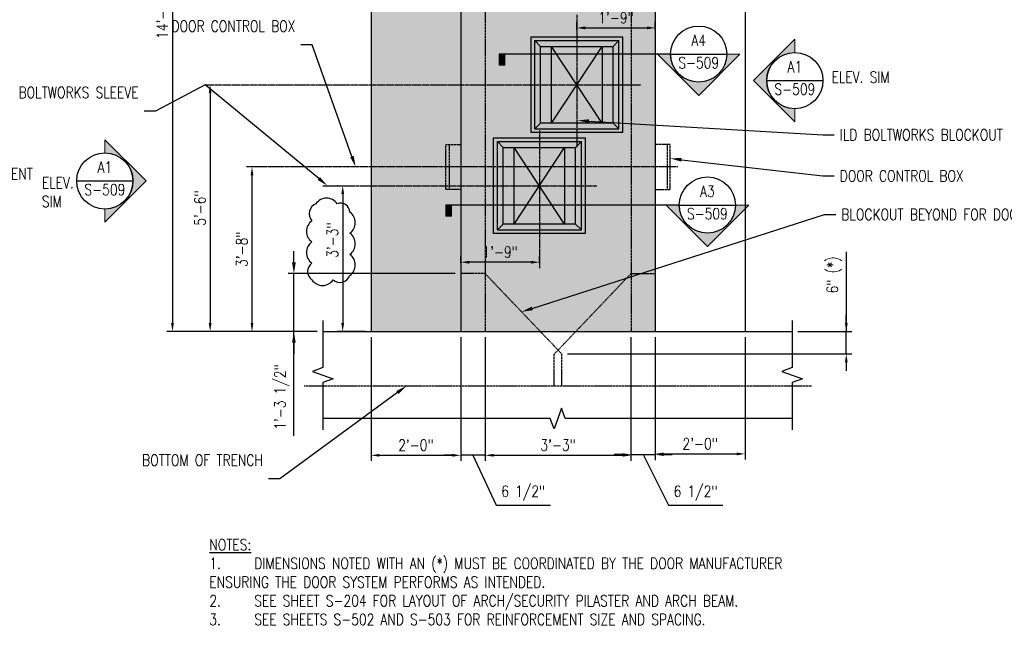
# Model space of a CAD drawing. Header units: inches. Extents: x -313 to 2687, y -193 to 798.
# Tile 26 of 28: x 1551 to 1814, y 233 to 395. Entities that reach past the tile are written whole.
import ezdxf
from ezdxf import colors
from ezdxf.entities.mleader import LeaderData, LeaderLine
from ezdxf.enums import TextEntityAlignment as Align
from ezdxf.math import Vec2, Vec3

# ---------------------------------------------------------------- set-up
doc = ezdxf.new("R2010")
doc.units = ezdxf.units.IN
doc.header["$LTSCALE"] = 0.5
doc.header["$MEASUREMENT"] = 0
doc.linetypes.add('CENTER2', pattern=[1.125, 0.75, -0.125, 0.125, -0.125])
doc.linetypes.add('HIDDEN2', pattern=[0.1875, 0.125, -0.0625])
doc.layers.get('DEFPOINTS').update_dxf_attribs({"color": 140})
for name, color, linetype in [('2024 10 07', 11, 'Continuous'), ('G-ANNO-SYMB', 2, 'Continuous'), ('S-ANNO-DIMS', 1, 'Continuous'), ('S-ANNO-NOTE', 190, 'Continuous'), ('S-ANNO-TEXT', 2, 'Continuous'), ('S-DETL-CNTR', 1, 'CENTER2'), ('S-DETL-HIDD', 1, 'HIDDEN2'), ('S-DETL-LW00', 8, 'Continuous'), ('S-DETL-LW10', 1, 'Continuous'), ('S-DETL-LW18-020%', 77, 'Continuous'), ('S-DETL-LW18-040%', 197, 'Continuous'), ('S-DETL-MEDM', 3, 'Continuous')]:
    doc.layers.add(name, color=color, linetype=linetype)
doc.styles.add('Annotative', font='romans.shx', dxfattribs={"width": 0.8, "height": 0.125})
doc.styles.add('RomanS', font='romans.shx', dxfattribs={"width": 0.8, "height": 0.09375})
doc.dimstyles.new('Annotative', dxfattribs={"dimtxt": 0.125, "dimasz": 0.09375, "dimexe": 0.0625, "dimexo": 0.0625, "dimgap": 0.039062, "dimtad": 1, "dimdec": 4, "dimzin": 3, "dimdsep": 46, "dimlunit": 4, "dimtxsty": 'Annotative', "dimcen": 0.09, "dimclrd": 1, "dimclre": 1, "dimclrt": 2, "dimadec": 0, "dimazin": 0, "dimtfac": 1, "dimtdec": 4, "dimtmove": 1, "dimatfit": 0, "dimfxl": 1, "dimfrac": 2, "dimtolj": 1, "dimtzin": 0, "dimlwd": 25, "dimlwe": 25, "dimarcsym": 0})

# ---------------------------------------------------------------- blocks, each defined once
blk = doc.blocks.new('*D49')
at = {"layer": 'DEFPOINTS', "color": 0, "transparency": 16777216}
for p in [(1624.08, 327.31), (1668.71, 327.31), (1631.83, 311.81)]:
    blk.add_point(p, dxfattribs=at)
at = {"layer": 'S-ANNO-DIMS', "color": 1, "lineweight": 25, "transparency": 16777216}
for p, q in [((1624.08, 330.31), (1624.08, 333.31)), ((1667.21, 327.31), (1622.58, 327.31)), ((1624.08, 311.81), (1624.08, 327.31)), ((1624.08, 311.81), (1624.08, 327.31)), ((1630.33, 311.81), (1622.58, 311.81)), ((1624.08, 283.95), (1624.08, 311.81)), ((1624.08, 308.81), (1624.08, 305.81))]:
    blk.add_line(p, q, dxfattribs=at)
at = {"layer": 'S-ANNO-DIMS', "color": 1, "transparency": 16777216}
for points in [[(1623.58, 330.31), (1624.58, 330.31), (1624.08, 327.31)], [(1623.58, 308.81), (1624.58, 308.81), (1624.08, 311.81)]]:
    blk.add_solid(points, dxfattribs=at)
at = {"layer": 'S-ANNO-DIMS', "color": 2, "transparency": 16777216, "insert": (1620.86, 294.31), "char_height": 3, "attachment_point": 5, "rotation": 90, "style": 'Annotative'}
blk.add_mtext('\\A1;1\'-3 1/2"', dxfattribs=at)
blk = doc.blocks.new('*D42')
at = {"layer": 'DEFPOINTS', "color": 0, "transparency": 16777216}
for p in [(1644.71, 311.81), (1668.71, 311.81), (1668.71, 278.72)]:
    blk.add_point(p, dxfattribs=at)
at = {"layer": 'S-ANNO-DIMS', "color": 1, "lineweight": 25, "transparency": 16777216}
for p, q in [((1644.71, 310.31), (1644.71, 277.22)), ((1668.71, 310.31), (1668.71, 277.22)), ((1646.96, 278.72), (1666.46, 278.72))]:
    blk.add_line(p, q, dxfattribs=at)
at = {"layer": 'S-ANNO-DIMS', "color": 1, "transparency": 16777216}
for points in [[(1646.96, 279.1), (1646.96, 278.35), (1644.71, 278.72)], [(1666.46, 279.1), (1666.46, 278.35), (1668.71, 278.72)]]:
    blk.add_solid(points, dxfattribs=at)
at = {"layer": 'S-ANNO-DIMS', "color": 2, "transparency": 16777216, "insert": (1656.71, 281.45), "char_height": 3, "attachment_point": 5, "style": 'Annotative'}
blk.add_mtext('\\A1;2\'-0"', dxfattribs=at)
blk = doc.blocks.new('*D43')
at = {"layer": 'DEFPOINTS', "color": 0, "transparency": 16777216}
for p in [(1668.71, 311.81), (1675.21, 311.81), (1668.71, 278.72)]:
    blk.add_point(p, dxfattribs=at)
at = {"layer": 'S-ANNO-DIMS', "color": 1, "lineweight": 25, "transparency": 16777216}
for p, q in [((1668.71, 310.31), (1668.71, 277.22)), ((1675.21, 310.31), (1675.21, 277.22)), ((1666.46, 278.72), (1664.21, 278.72)), ((1675.21, 278.72), (1668.71, 278.72)), ((1675.21, 278.72), (1668.71, 278.72)), ((1671.96, 278.72), (1678.12, 265.37)), ((1677.46, 278.72), (1679.71, 278.72)), ((1678.12, 265.37), (1692.68, 265.37))]:
    blk.add_line(p, q, dxfattribs=at)
at = {"layer": 'S-ANNO-DIMS', "color": 1, "transparency": 16777216}
for points in [[(1666.46, 279.1), (1666.46, 278.35), (1668.71, 278.72)], [(1677.46, 279.1), (1677.46, 278.35), (1675.21, 278.72)]]:
    blk.add_solid(points, dxfattribs=at)
at = {"layer": 'S-ANNO-DIMS', "color": 2, "transparency": 16777216, "insert": (1685.4, 268.6), "char_height": 3, "attachment_point": 5, "style": 'Annotative'}
blk.add_mtext('\\A1;6 1/2"', dxfattribs=at)
blk = doc.blocks.new('*D44')
at = {"layer": 'DEFPOINTS', "color": 0, "transparency": 16777216}
for p in [(1714.21, 311.81), (1720.71, 311.81), (1720.71, 278.91)]:
    blk.add_point(p, dxfattribs=at)
at = {"layer": 'S-ANNO-DIMS', "color": 1, "lineweight": 25, "transparency": 16777216}
for p, q in [((1714.21, 310.31), (1714.21, 277.41)), ((1720.71, 310.31), (1720.71, 277.41)), ((1711.96, 278.91), (1709.71, 278.91)), ((1714.21, 278.91), (1720.71, 278.91)), ((1714.21, 278.91), (1720.71, 278.91)), ((1717.46, 278.91), (1724.21, 265.37)), ((1722.96, 278.91), (1725.21, 278.91)), ((1724.21, 265.37), (1738.77, 265.37))]:
    blk.add_line(p, q, dxfattribs=at)
at = {"layer": 'S-ANNO-DIMS', "color": 1, "transparency": 16777216}
for points in [[(1711.96, 279.29), (1711.96, 278.54), (1714.21, 278.91)], [(1722.96, 279.29), (1722.96, 278.54), (1720.71, 278.91)]]:
    blk.add_solid(points, dxfattribs=at)
at = {"layer": 'S-ANNO-DIMS', "color": 2, "transparency": 16777216, "insert": (1731.49, 268.6), "char_height": 3, "attachment_point": 5, "style": 'Annotative'}
blk.add_mtext('\\A1;6 1/2"', dxfattribs=at)
blk = doc.blocks.new('*D45')
at = {"layer": 'DEFPOINTS', "color": 0, "transparency": 16777216}
for p in [(1612.88, 355.81), (1612.88, 311.81), (1616.6, 311.81)]:
    blk.add_point(p, dxfattribs=at)
at = {"layer": 'S-ANNO-DIMS', "color": 1, "lineweight": 25, "transparency": 16777216}
for p, q in [((1612.88, 353.56), (1612.88, 314.06)), ((1615.1, 311.81), (1611.38, 311.81))]:
    blk.add_line(p, q, dxfattribs=at)
at = {"layer": 'S-ANNO-DIMS', "color": 1, "transparency": 16777216}
for points in [[(1612.51, 353.56), (1613.26, 353.56), (1612.88, 355.81)], [(1612.51, 314.06), (1613.26, 314.06), (1612.88, 311.81)]]:
    blk.add_solid(points, dxfattribs=at)
at = {"layer": 'S-ANNO-DIMS', "color": 2, "transparency": 16777216, "insert": (1610.16, 333.81), "char_height": 3, "attachment_point": 5, "rotation": 90, "style": 'Annotative'}
blk.add_mtext('\\A1;3\'-8"', dxfattribs=at)
blk = doc.blocks.new('*D46')
at = {"layer": 'DEFPOINTS', "color": 0, "transparency": 16777216}
for p in [(1757.33, 311.81), (1771.77, 311.81), (1695.71, 305.81)]:
    blk.add_point(p, dxfattribs=at)
at = {"layer": 'S-ANNO-DIMS', "color": 1, "lineweight": 25, "transparency": 16777216}
for p, q in [((1771.77, 333.09), (1771.77, 311.81)), ((1771.77, 314.06), (1771.77, 316.31)), ((1758.83, 311.81), (1773.27, 311.81)), ((1771.77, 305.81), (1771.77, 311.81)), ((1771.77, 305.81), (1771.77, 311.81)), ((1697.21, 305.81), (1773.27, 305.81)), ((1771.77, 303.56), (1771.77, 301.31))]:
    blk.add_line(p, q, dxfattribs=at)
at = {"layer": 'S-ANNO-DIMS', "color": 1, "transparency": 16777216}
for points in [[(1771.4, 314.06), (1772.15, 314.06), (1771.77, 311.81)], [(1771.4, 303.56), (1772.15, 303.56), (1771.77, 305.81)]]:
    blk.add_solid(points, dxfattribs=at)
at = {"layer": 'S-ANNO-DIMS', "color": 2, "transparency": 16777216, "insert": (1768.55, 326.95), "char_height": 3, "attachment_point": 5, "rotation": 90, "style": 'Annotative'}
blk.add_mtext('\\A1;6" (*)', dxfattribs=at)
blk = doc.blocks.new('*D48')
at = {"layer": 'DEFPOINTS', "color": 0, "transparency": 16777216}
for p in [(1626.71, 479.81), (1591.62, 311.81), (1626.83, 311.81)]:
    blk.add_point(p, dxfattribs=at)
at = {"layer": 'S-ANNO-DIMS', "color": 1, "lineweight": 25, "transparency": 16777216}
for p, q in [((1625.21, 479.81), (1590.12, 479.81)), ((1591.62, 477.56), (1591.62, 314.06)), ((1625.33, 311.81), (1590.12, 311.81))]:
    blk.add_line(p, q, dxfattribs=at)
at = {"layer": 'S-ANNO-DIMS', "color": 1, "transparency": 16777216}
for points in [[(1591.24, 477.56), (1591.99, 477.56), (1591.62, 479.81)], [(1591.24, 314.06), (1591.99, 314.06), (1591.62, 311.81)]]:
    blk.add_solid(points, dxfattribs=at)
at = {"layer": 'S-ANNO-DIMS', "color": 2, "transparency": 16777216, "insert": (1588.9, 395.81), "char_height": 3, "attachment_point": 5, "rotation": 90, "style": 'Annotative'}
blk.add_mtext('\\A1;14\'-0"', dxfattribs=at)
blk = doc.blocks.new('ELEVARROW')
at = {"lineweight": 9}
h = blk.add_hatch(color=256, dxfattribs=at)
edge = h.paths.add_edge_path(flags=0)
edge.add_line((0.46, 0), (0.312, 0))
edge.add_arc((0, 0), 0.312, 360, 540)
edge.add_line((-0.313, 0), (-0.46, 0))
edge.add_line((-0.46, 0), (0, 0.46))
edge.add_line((0, 0.46), (0.46, 0))
at = {"lineweight": 13}
blk.add_lwpolyline([(-0.46, 0), (-0.312, 0, -1), (0.312, 0), (0.46, 0), (0, 0.46)], format="xyb", close=True, dxfattribs=at)
blk = doc.blocks.new('ELEVID')
blk.add_line((-0.312, 0), (0.312, 0))
blk.add_circle((0, 0), 0.313)
at = {"style": 'RomanS', "width": 0.8}
for tag, p in [('DET_NO', (0, 0.091)), ('REFSHT', (0, -0.096))]:
    blk.add_attdef(tag, text='', height=0.125, dxfattribs=at).set_placement(p, align=Align.MIDDLE_CENTER)
blk = doc.blocks.new('*D51')
at = {"layer": 'DEFPOINTS', "color": 0, "transparency": 16777216}
for p in [(1720.71, 311.81), (1744.71, 311.81), (1744.71, 279.1)]:
    blk.add_point(p, dxfattribs=at)
at = {"layer": 'S-ANNO-DIMS', "color": 1, "lineweight": 25, "transparency": 16777216}
for p, q in [((1720.71, 310.31), (1720.71, 277.6)), ((1744.71, 310.31), (1744.71, 277.6)), ((1722.96, 279.1), (1742.46, 279.1))]:
    blk.add_line(p, q, dxfattribs=at)
at = {"layer": 'S-ANNO-DIMS', "color": 1, "transparency": 16777216}
for points in [[(1722.96, 279.47), (1722.96, 278.72), (1720.71, 279.1)], [(1742.46, 279.47), (1742.46, 278.72), (1744.71, 279.1)]]:
    blk.add_solid(points, dxfattribs=at)
at = {"layer": 'S-ANNO-DIMS', "color": 2, "transparency": 16777216, "insert": (1732.71, 281.82), "char_height": 3, "attachment_point": 5, "style": 'Annotative'}
blk.add_mtext('\\A1;2\'-0"', dxfattribs=at)
blk = doc.blocks.new('*D72')
at = {"layer": 'DEFPOINTS', "color": 0, "transparency": 16777216}
for p in [(1675.21, 311.81), (1714.21, 311.81), (1714.21, 278.72)]:
    blk.add_point(p, dxfattribs=at)
at = {"layer": 'S-ANNO-DIMS', "color": 1, "lineweight": 25, "transparency": 16777216}
for p, q in [((1675.21, 310.31), (1675.21, 277.22)), ((1714.21, 310.31), (1714.21, 277.22)), ((1677.46, 278.72), (1711.96, 278.72))]:
    blk.add_line(p, q, dxfattribs=at)
at = {"layer": 'S-ANNO-DIMS', "color": 1, "transparency": 16777216}
for points in [[(1677.46, 279.1), (1677.46, 278.35), (1675.21, 278.72)], [(1711.96, 279.1), (1711.96, 278.35), (1714.21, 278.72)]]:
    blk.add_solid(points, dxfattribs=at)
at = {"layer": 'S-ANNO-DIMS', "color": 2, "transparency": 16777216, "insert": (1694.71, 281.45), "char_height": 3, "attachment_point": 5, "style": 'Annotative'}
blk.add_mtext('\\A1;3\'-3"', dxfattribs=at)
blk = doc.blocks.new('*D76')
at = {"layer": 'DEFPOINTS', "color": 0, "transparency": 16777216}
for p in [(1637.3, 350.81), (1637.13, 311.81), (1644.71, 311.81)]:
    blk.add_point(p, dxfattribs=at)
at = {"layer": 'S-ANNO-DIMS', "color": 1, "lineweight": 25, "transparency": 16777216}
for p, q in [((1635.8, 350.81), (1635.63, 350.81)), ((1637.13, 348.56), (1637.13, 314.06)), ((1643.21, 311.81), (1635.63, 311.81))]:
    blk.add_line(p, q, dxfattribs=at)
at = {"layer": 'S-ANNO-DIMS', "color": 1, "transparency": 16777216}
for points in [[(1636.76, 348.56), (1637.51, 348.56), (1637.13, 350.81)], [(1636.76, 314.06), (1637.51, 314.06), (1637.13, 311.81)]]:
    blk.add_solid(points, dxfattribs=at)
at = {"layer": 'S-ANNO-DIMS', "color": 2, "transparency": 16777216, "insert": (1634.41, 336.26), "char_height": 3, "attachment_point": 5, "rotation": 90, "style": 'Annotative', "bg_fill": 3, "box_fill_scale": 1.25, "bg_fill_color": 256, "bg_fill_true_color": 13158600, "bg_fill_transparency": 0}
blk.add_mtext('\\A1;3\'-3"', dxfattribs=at)
blk = doc.blocks.new('*D77')
at = {"layer": 'DEFPOINTS', "color": 0, "transparency": 16777216}
for p in [(1601.69, 377.81), (1601.69, 311.81), (1605.4, 311.81)]:
    blk.add_point(p, dxfattribs=at)
at = {"layer": 'S-ANNO-DIMS', "color": 1, "lineweight": 25, "transparency": 16777216}
for p, q in [((1601.69, 375.56), (1601.69, 314.06)), ((1603.9, 311.81), (1600.19, 311.81))]:
    blk.add_line(p, q, dxfattribs=at)
at = {"layer": 'S-ANNO-DIMS', "color": 1, "transparency": 16777216}
for points in [[(1601.31, 375.56), (1602.06, 375.56), (1601.69, 377.81)], [(1601.31, 314.06), (1602.06, 314.06), (1601.69, 311.81)]]:
    blk.add_solid(points, dxfattribs=at)
at = {"layer": 'S-ANNO-DIMS', "color": 2, "transparency": 16777216, "insert": (1598.97, 344.81), "char_height": 3, "attachment_point": 5, "rotation": 90, "style": 'Annotative'}
blk.add_mtext('\\A1;5\'-6"', dxfattribs=at)
blk = doc.blocks.new('A$C0e5025b2')
at = {"layer": 'S-DETL-LW00'}
for p, q in [((-11.79, 11.23), (11.79, 11.23)), ((-11.79, 11.23), (-11.79, -11.23)), ((-10.25, 9.69), (-11.79, 11.23)), ((11.79, 11.23), (10.25, 9.69)), ((11.79, 11.23), (11.79, -11.23)), ((-10.25, 9.69), (10.25, 9.69)), ((-10.25, -9.69), (-10.25, 9.69)), ((10.25, 9.69), (10.25, -9.69)), ((-10.25, -9.69), (-11.79, -11.23)), ((-10.25, -9.69), (10.25, -9.69)), ((10.25, -9.69), (11.79, -11.23)), ((-11.79, -11.23), (11.79, -11.23))]:
    blk.add_line(p, q, dxfattribs=at)
blk.add_lwpolyline([(-10.25, 6.75), (10.25, 6.75), (10.25, -6.75), (-10.25, -6.75)], close=True, dxfattribs=at)
at = {"layer": 'S-DETL-LW10'}
for p, q in [((-10.25, 6.75), (10.25, -6.75)), ((-10.25, -6.75), (10.25, 6.75))]:
    blk.add_line(p, q, dxfattribs=at)
blk.add_lwpolyline([(12.79, 12.23), (12.79, -12.23), (-12.79, -12.23), (-12.79, 12.23)], close=True, dxfattribs=at)
blk = doc.blocks.new('*D127')
at = {"layer": 'DEFPOINTS', "color": 0, "transparency": 16777216}
for p in [(1668.71, 330.35), (1668.71, 328.67), (1689.71, 328.67)]:
    blk.add_point(p, dxfattribs=at)
at = {"layer": 'S-ANNO-DIMS', "color": 1, "lineweight": 25, "transparency": 16777216}
for p, q in [((1668.71, 330.17), (1668.71, 331.85)), ((1689.71, 330.17), (1689.71, 331.85)), ((1687.46, 330.35), (1670.96, 330.35))]:
    blk.add_line(p, q, dxfattribs=at)
at = {"layer": 'S-ANNO-DIMS', "color": 1, "transparency": 16777216}
for points in [[(1670.96, 330.72), (1670.96, 329.97), (1668.71, 330.35)], [(1687.46, 330.72), (1687.46, 329.97), (1689.71, 330.35)]]:
    blk.add_solid(points, dxfattribs=at)
at = {"layer": 'S-ANNO-DIMS', "color": 2, "transparency": 16777216, "insert": (1679.21, 333.07), "char_height": 3, "attachment_point": 5, "style": 'Annotative'}
blk.add_mtext('\\A1;1\'-9"', dxfattribs=at)
blk = doc.blocks.new('*D128')
at = {"layer": 'DEFPOINTS', "color": 0, "transparency": 16777216}
for p in [(1720.71, 393), (1699.71, 391.09), (1720.71, 391.09)]:
    blk.add_point(p, dxfattribs=at)
at = {"layer": 'S-ANNO-DIMS', "color": 1, "lineweight": 25, "transparency": 16777216}
for p, q in [((1699.71, 392.59), (1699.71, 394.5)), ((1701.96, 393), (1718.46, 393)), ((1720.71, 392.59), (1720.71, 394.5))]:
    blk.add_line(p, q, dxfattribs=at)
at = {"layer": 'S-ANNO-DIMS', "color": 1, "transparency": 16777216}
for points in [[(1701.96, 393.37), (1701.96, 392.62), (1699.71, 393)], [(1718.46, 393.37), (1718.46, 392.62), (1720.71, 393)]]:
    blk.add_solid(points, dxfattribs=at)
at = {"layer": 'S-ANNO-DIMS', "color": 2, "transparency": 16777216, "insert": (1710.21, 395.72), "char_height": 3, "attachment_point": 5, "style": 'Annotative'}
blk.add_mtext('\\A1;1\'-9"', dxfattribs=at)
blk = doc.blocks.new('Sectrinew')
at = {"lineweight": 9}
blk.add_hatch(color=256, dxfattribs=at).paths.add_polyline_path([(0, 0.125), (0, 0), (-0.0625, 0), (-0.0625, 0.125)], flags=0)
for p, q in [((0, 0.125), (-0.0625, 0.125)), ((-0.0625, 0.125), (-0.0625, 0)), ((0, 0), (0, 0.125)), ((-0.0625, 0), (0, 0))]:
    blk.add_line(p, q, dxfattribs=at)
blk = doc.blocks.new('A$Cd614cb4f')
at = {"layer": 'G-ANNO-SYMB'}
blk.add_line((-7.5, 0), (-53.33, 0), dxfattribs=at)
ref = blk.add_blockref('ELEVID', (0, 0), dxfattribs=dict(at, xscale=24, yscale=24, zscale=24))
ref.add_attrib('DET_NO', 'A4', dxfattribs={"layer": '0', "color": 1, "height": 3, "style": 'Annotative', "width": 0.800781}).set_placement((0, 2.19), align=Align.CENTER)
ref.add_attrib('REFSHT', 'S-509', dxfattribs={"layer": '0', "color": 1, "height": 3, "style": 'Annotative', "width": 0.800781}).set_placement((0, -2.31), align=Align.MIDDLE)
at = {"layer": 'G-ANNO-SYMB', "xscale": 24, "yscale": 24, "zscale": 0.75, "rotation": 180}
for name, p in [('ELEVARROW', (0, 0)), ('Sectrinew', (-53.33, 0))]:
    blk.add_blockref(name, p, dxfattribs=at)
blk = doc.blocks.new('A$Cd163c53e')
at = {"layer": 'G-ANNO-SYMB'}
blk.add_line((-7.5, 0), (-69.9, 0), dxfattribs=at)
ref = blk.add_blockref('ELEVID', (0, 0), dxfattribs=dict(at, xscale=24, yscale=24, zscale=24))
ref.add_attrib('DET_NO', 'A3', dxfattribs={"layer": '0', "color": 1, "height": 3, "style": 'Annotative', "width": 0.800781}).set_placement((0, 2.19), align=Align.CENTER)
ref.add_attrib('REFSHT', 'S-509', dxfattribs={"layer": '0', "color": 1, "height": 3, "style": 'Annotative', "width": 0.800781}).set_placement((0, -2.31), align=Align.MIDDLE)
at = {"layer": 'G-ANNO-SYMB', "xscale": 24, "yscale": 24, "zscale": 0.75, "rotation": 180}
for name, p in [('ELEVARROW', (0, 0)), ('Sectrinew', (-69.9, 0))]:
    blk.add_blockref(name, p, dxfattribs=at)

msp = doc.modelspace()

# ---------------------------------------------------------------- hatches: boundary and pattern name
at = {"layer": 'S-DETL-LW18-020%', "transparency": 33554623}
h = msp.add_hatch(color=256, dxfattribs=at)
h.dxf.hatch_style = 1
h.paths.add_polyline_path([(1668.71254, 479.81068), (1626.71254, 479.81068), (1626.71254, 465.81068), (1623.96506, 464.81068), (1629.46002, 462.81068), (1626.71254, 461.81068), (1626.71254, 443.81068), (1644.71254, 443.81068), (1644.71254, 311.81068), (1668.71254, 311.81068)])
at = {"layer": 'S-DETL-LW18-040%', "transparency": 33554623}
h = msp.add_hatch(color=256, dxfattribs=at)
h.dxf.hatch_style = 1
h.paths.add_polyline_path([(1720.71254, 479.81068), (1668.71254, 479.81068), (1668.71254, 311.81068), (1720.71254, 311.81068)])

# ---------------------------------------------------------------- linework, layer by layer
at = {"layer": 'S-ANNO-TEXT', "linetype": 'Continuous'}
for points in [[(1631.83322, 314.80519), (1631.83322, 302.17412), (1629.08574, 301.17412), (1634.58069, 299.17412), (1631.83322, 298.17412), (1631.83322, 285.54305)], [(1757.33322, 314.80519), (1757.33322, 302.17412), (1754.58574, 301.17412), (1760.08069, 299.17412), (1757.33322, 298.17412), (1757.33322, 285.54305)]]:
    msp.add_lwpolyline(points, dxfattribs=at)
at = {"layer": 'S-DETL-CNTR'}
for p, q in [((1699.71446, 396.51545), (1699.71446, 361.12899)), ((1600.31602, 377.80519), (1716.95566, 377.80519)), ((1689.71446, 365.57592), (1689.71446, 328.67093)), ((1726.71446, 355.80519), (1611.3842, 355.80519)), ((1631.83322, 350.80519), (1705.19283, 350.80519))]:
    msp.add_line(p, q, dxfattribs=at)
at = {"layer": 'S-DETL-HIDD'}
for p, q in [((1675.21446, 463.80519), (1675.21446, 311.80519)), ((1714.21446, 463.80519), (1714.21446, 311.80519)), ((1626.83322, 297.27548), (1762.5957, 297.27548))]:
    msp.add_line(p, q, dxfattribs=at)
for points in [[(1668.71446, 361.80519), (1668.71446, 349.80519), (1664.71446, 349.80519), (1664.71446, 361.80519)], [(1720.71446, 361.80519), (1720.71446, 349.80519), (1724.71446, 349.80519), (1724.71446, 361.80519)]]:
    msp.add_lwpolyline(points, close=True, dxfattribs=at)
for points in [[(1665.58503, 361.80519), (1665.57106, 349.80519)], [(1723.84388, 361.80519), (1723.85786, 349.80519)], [(1695.71446, 297.27548), (1695.71446, 305.80519), (1675.21446, 327.30519), (1668.71446, 327.30519)], [(1693.71446, 297.27548), (1693.71446, 305.80519), (1714.21446, 327.30519), (1720.71446, 327.30519)]]:
    msp.add_lwpolyline(points, dxfattribs=at)
at = {"layer": 'S-DETL-MEDM'}
for p, q in [((1668.71446, 479.80519), (1668.71446, 311.80519)), ((1720.71446, 479.80519), (1720.71446, 311.80519)), ((1644.71446, 443.80519), (1644.71446, 311.80519)), ((1744.71446, 443.80519), (1744.71446, 311.80519)), ((1631.83322, 311.80519), (1757.33322, 311.80519))]:
    msp.add_line(p, q, dxfattribs=at)
msp.add_lwpolyline([(1757.33322, 288.54305), (1696.6341, 288.54305), (1695.6341, 291.29053), (1693.6341, 285.79557), (1692.6341, 288.54305), (1631.83322, 288.54305)], dxfattribs=at)

# ---------------------------------------------------------------- block references
at = {"layer": '2024 10 07'}
for name, p in [('A$Cd614cb4f', (1732.31681, 385.9885)), ('A$Cd163c53e', (1734.63601, 345.62355))]:
    msp.add_blockref(name, p, dxfattribs=at)
at = {"layer": 'G-ANNO-SYMB', "yscale": 24, "zscale": 24}
for p, xscale, rotation in [((1758.02017, 378.907), -24, 90), ((1573.53996, 352.06754), 24, 270)]:
    msp.add_blockref('ELEVARROW', p, dxfattribs=dict(at, xscale=xscale, rotation=rotation))
at = {"layer": 'G-ANNO-SYMB'}
ref = msp.add_blockref('ELEVID', (1758.02017, 378.907), dxfattribs=dict(at, xscale=24, yscale=24, zscale=24))
ref.add_attrib('DET_NO', 'A1', dxfattribs={"layer": '0', "color": 1, "height": 3, "style": 'Annotative', "width": 0.800781}).set_placement((1758.02017, 381.09753), align=Align.CENTER)
ref.add_attrib('REFSHT', 'S-509', dxfattribs={"layer": '0', "color": 1, "height": 3, "style": 'Annotative', "width": 0.800781}).set_placement((1758.02017, 376.59929), align=Align.MIDDLE)
ref = msp.add_blockref('ELEVID', (1573.53996, 352.06754), dxfattribs=dict(at, xscale=24, yscale=24, zscale=24))
ref.add_attrib('DET_NO', 'A1', dxfattribs={"layer": '0', "color": 1, "height": 3, "style": 'Annotative', "width": 0.800781}).set_placement((1573.53996, 354.25807), align=Align.CENTER)
ref.add_attrib('REFSHT', 'S-509', dxfattribs={"layer": '0', "color": 1, "height": 3, "style": 'Annotative', "width": 0.800781}).set_placement((1573.53996, 349.75983), align=Align.MIDDLE)
at = {"layer": 'S-DETL-LW10', "rotation": 90}
for p in [(1699.71446, 377.80519), (1689.71446, 350.80519)]:
    msp.add_blockref('A$C0e5025b2', p, dxfattribs=at)

# ---------------------------------------------------------------- texts
at = {"layer": 'S-ANNO-NOTE', "char_height": 3, "attachment_point": 1, "style": 'Annotative'}
for insert, width in [((1767.82263, 381.34604), 19.8348819), ((1556.68994, 353.07388), 10.1988424)]:
    msp.add_mtext('ELEV. SIM ', dxfattribs=dict(at, insert=insert, width=width))
at = {"layer": 'S-ANNO-TEXT', "insert": (1601.48494, 256.32937), "char_height": 3, "width": 172.8474046, "attachment_point": 1, "style": 'Annotative'}
msp.add_mtext('\\A1;{\\LNOTES:\\P\\pxi-3,l3,t3;}1.^IDIMENSIONS NOTED WITH AN (*) MUST BE COORDINATED BY THE DOOR MANUFACTURER ENSURING THE DOOR SYSTEM PERFORMS AS INTENDED. \\P2.^ISEE SHEET S-204 FOR LAYOUT OF ARCH/SECURITY PILASTER AND ARCH BEAM. \\P3.^ISEE SHEETS S-502 AND S-503 FOR REINFORCEMENT SIZE AND SPACING. ', dxfattribs=at)

# ---------------------------------------------------------------- dimensions: what is measured, and where the dimension line sits
at = {"layer": 'S-ANNO-DIMS'}
for base, p1, p2, picture, middle in [((1591.61956, 311.80519), (1626.71446, 479.80519), (1626.83322, 311.80519), '*D48', (1588.89635, 395.80519)), ((1601.68994, 311.80519), (1601.68994, 377.80519), (1605.40343, 311.80519), '*D77', (1598.96673, 344.80519)), ((1612.8842, 311.80519), (1612.8842, 355.80519), (1616.59768, 311.80519), '*D45', (1610.16098, 333.80519))]:
    dim = msp.add_linear_dim(base=base, p1=p1, p2=p2, angle=90, dimstyle='Annotative', override={"dimpost": '\\X'}, dxfattribs=at)
    dim.commit()
    dim.dimension.update_dxf_attribs({"geometry": picture, "text_midpoint": middle})
for base, p1, p2, picture, middle in [((1720.71446, 392.99814), (1699.71446, 391.09044), (1720.71446, 391.09044), '*D128', (1710.21446, 395.72135)), ((1668.71446, 330.34663), (1689.71446, 328.67093), (1668.71446, 328.67093), '*D127', (1679.21446, 333.06985)), ((1668.71446, 278.72292), (1644.71446, 311.80519), (1668.71446, 311.80519), '*D42', (1656.71446, 281.44613)), ((1714.21446, 278.72292), (1675.21446, 311.80519), (1714.21446, 311.80519), '*D72', (1694.71446, 281.44613)), ((1744.71446, 279.09792), (1720.71446, 311.80519), (1744.71446, 311.80519), '*D51', (1732.71446, 281.82113))]:
    dim = msp.add_linear_dim(base=base, p1=p1, p2=p2, dimstyle='Annotative', override={"dimpost": '\\X'}, dxfattribs=at)
    dim.commit()
    dim.dimension.update_dxf_attribs({"geometry": picture, "text_midpoint": middle})
dim = msp.add_linear_dim(base=(1624.07845, 327.30519), p1=(1631.83322, 311.80519), p2=(1668.71446, 327.30519), angle=90, dimstyle='Annotative', override={"dimasz": 0.125, "dimpost": '\\X'}, dxfattribs=at)
dim.commit()
dim.dimension.update_dxf_attribs({"geometry": '*D49', "text_midpoint": (1624.07845, 294.3126), "dimtype": 160})
dim = msp.add_linear_dim(base=(1771.77451, 311.80519), p1=(1695.71446, 305.80519), p2=(1757.33322, 311.80519), angle=90, text='<> (*)', dimstyle='Annotative', override={"dimpost": '\\X'}, dxfattribs=at)
dim.commit()
dim.dimension.update_dxf_attribs({"geometry": '*D46', "text_midpoint": (1771.77451, 326.95457), "dimtype": 160})
for base, p1, p2, picture, middle in [((1668.71446, 278.72292), (1675.21446, 311.80519), (1668.71446, 311.80519), '*D43', (1679.05768, 265.37218)), ((1720.71446, 278.91042), (1714.21446, 311.80519), (1720.71446, 311.80519), '*D44', (1725.14544, 265.37218))]:
    dim = msp.add_linear_dim(base=base, p1=p1, p2=p2, dimstyle='Annotative', override={"dimpost": '\\X'}, dxfattribs=at)
    dim.commit()
    dim.dimension.update_dxf_attribs({"geometry": picture, "text_midpoint": middle, "dimtype": 160})

# ---------------------------------------------------------------- leaders
at = {"layer": 'S-ANNO-TEXT', "linetype": 'Continuous'}
ml = msp.add_multileader_mtext('Standard', dxfattribs=at)
ml.set_content('\\A1;DOOR CONTROL BOX', color=2, style='Annotative')
ml.set_leader_properties(color=1, linetype='ByLayer', lineweight=-1)
ml.build(insert=Vec2(0, 0))
ml.multileader.update_dxf_attribs({"text_right_attachment_type": 3, "dogleg_length": 0.125, "arrow_head_size": 3, "scale": 24})
ctx = ml.context
ctx.base_point, ctx.scale, ctx.char_height, ctx.arrow_head_size, ctx.landing_gap_size, ctx.plane_origin = Vec3(1595.20522, 393.4637), 24, 3, 3, 1.5, Vec3(395.85576, -892.85627)
ctx.right_attachment, ctx.text_align_type = 3, 2
notes = []
notes.append((ctx, [(1, (1, 1, 0), (1628.97665, 388.4637), (-1, 0), 3, [(0, [(1640.61032, 355.80519)], 0, [])])]))
ctx.mtext.insert, ctx.mtext.width, ctx.mtext.defined_height, ctx.mtext.alignment = Vec3(1624.47665, 394.9637), 34.7990616, 8.52464, 3
ml = msp.add_multileader_mtext('Standard', dxfattribs=at)
ml.set_content('\\A1;EDGE OF DOOR BEARING/SEALING SURFACE', color=2, style='Annotative')
ml.set_leader_properties(color=1, linetype='ByLayer', lineweight=-1)
ml.build(insert=Vec2(0, 0))
ml.multileader.update_dxf_attribs({"text_right_attachment_type": 3, "dogleg_length": 0.125, "arrow_head_size": 3, "scale": 24})
ctx = ml.context
ctx.base_point, ctx.scale, ctx.char_height, ctx.arrow_head_size, ctx.landing_gap_size, ctx.plane_origin = Vec3(1210.71145, 381.28277), 24, 3, 3, 1.5, Vec3(-115.08777, -844.44142)
ctx.right_attachment = 3
notes.append((ctx, [(0, (1, 1, 0), (1207.71145, 381.28277), (1, 0), 3, [(0, [(1175.16004, 378.98697)], 0, [])])]))
ctx.mtext.insert, ctx.mtext.width, ctx.mtext.defined_height = Vec3(1212.21145, 382.78277), 37.8392734, 7.98565
ml = msp.add_multileader_mtext('Standard', dxfattribs=at)
ml.set_content('\\A1;CENTERLINE ILD BOLTWORKS SLEEVE', color=2, style='Annotative')
ml.set_leader_properties(color=1, linetype='ByLayer', lineweight=-1)
ml.build(insert=Vec2(0, 0))
ml.multileader.update_dxf_attribs({"text_right_attachment_type": 3, "dogleg_length": 0.125, "arrow_head_size": 3, "scale": 24})
ctx = ml.context
ctx.base_point, ctx.scale, ctx.char_height, ctx.arrow_head_size, ctx.landing_gap_size, ctx.plane_origin = Vec3(1545.52197, 375.7037), 24, 3, 3, 1.5, Vec3(351.16687, -902.81013)
ctx.right_attachment, ctx.text_align_type = 3, 2
notes.append((ctx, [(1, (1, 1, 0), (1587.06483, 370.7037), (-1, 0), 3, [(1, [(1633.05422, 350.80519), (1600.31602, 377.80519)], 0, [])])]))
ctx.mtext.insert, ctx.mtext.width, ctx.mtext.defined_height, ctx.mtext.alignment = Vec3(1582.56483, 377.2037), 37.2639305, 7.98565, 3
ml = msp.add_multileader_mtext('Standard', dxfattribs=at)
ml.set_content('\\A1;ILD BOLTWORKS BLOCKOUT', color=2, style='Annotative')
ml.set_leader_properties(color=1, linetype='ByLayer', lineweight=-1)
ml.build(insert=Vec2(0, 0))
ml.multileader.update_dxf_attribs({"text_right_attachment_type": 3, "dogleg_length": 0.125, "arrow_head_size": 3, "scale": 24})
ctx = ml.context
ctx.base_point, ctx.scale, ctx.char_height, ctx.arrow_head_size, ctx.landing_gap_size, ctx.plane_origin = Vec3(1768.53534, 364.4072), 24, 3, 3, 1.5, Vec3(455.46665, -863.40492)
ctx.right_attachment = 3
notes.append((ctx, [(0, (1, 1, 0), (1765.53534, 364.4072), (1, 0), 3, [(0, [(1699.96446, 368.24386)], 0, [])])]))
ctx.mtext.insert, ctx.mtext.width, ctx.mtext.defined_height = Vec3(1770.03534, 365.9072), 30.8268686, 7.98565
ml = msp.add_multileader_mtext('Standard', dxfattribs=at)
ml.set_content('\\A1;CENTERLINE ILD BOLTWORKS SLEEVE', color=2, style='Annotative')
ml.set_leader_properties(color=1, linetype='ByLayer', lineweight=-1)
ml.build(insert=Vec2(0, 0))
ml.multileader.update_dxf_attribs({"text_right_attachment_type": 3, "dogleg_length": 0.125, "arrow_head_size": 3, "scale": 24})
ctx = ml.context
ctx.base_point, ctx.scale, ctx.char_height, ctx.arrow_head_size, ctx.landing_gap_size, ctx.plane_origin = Vec3(1210.71145, 365.12436), 24, 3, 3, 1.5, Vec3(-115.08777, -860.59983)
ctx.right_attachment = 3
notes.append((ctx, [(0, (1, 1, 0), (1207.71145, 365.12436), (1, 0), 3, [(0, [(1143.88076, 359.1144)], 0, [])])]))
ctx.mtext.insert, ctx.mtext.width, ctx.mtext.defined_height = Vec3(1212.21145, 366.62436), 30.8268686, 7.98565
ml = msp.add_multileader_mtext('Standard', dxfattribs=at)
ml.set_content('\\A1;DOOR CONTROL BOX', color=2, style='Annotative')
ml.set_leader_properties(color=1, linetype='ByLayer', lineweight=-1)
ml.build(insert=Vec2(0, 0))
ml.multileader.update_dxf_attribs({"text_right_attachment_type": 3, "dogleg_length": 0.125, "arrow_head_size": 3, "scale": 24})
ctx = ml.context
ctx.base_point, ctx.scale, ctx.char_height, ctx.arrow_head_size, ctx.landing_gap_size, ctx.plane_origin = Vec3(1768.53534, 353.40109), 24, 3, 3, 1.5, Vec3(455.46665, -877.70489)
ctx.right_attachment = 3
notes.append((ctx, [(0, (1, 1, 0), (1765.53534, 353.40109), (1, 0), 3, [(0, [(1724.71446, 358.08899)], 0, [])])]))
ctx.mtext.insert, ctx.mtext.width, ctx.mtext.defined_height = Vec3(1770.03534, 354.90109), 30.8268686, 7.98565
ml = msp.add_multileader_mtext('Standard', dxfattribs=at)
ml.set_content('\\A1;EDGE OF DOOR POCKET WELDMENT', color=2, style='Annotative')
ml.set_leader_properties(color=1, linetype='ByLayer', lineweight=-1)
ml.build(insert=Vec2(0, 0))
ml.multileader.update_dxf_attribs({"text_right_attachment_type": 3, "dogleg_length": 0.125, "arrow_head_size": 3, "scale": 24})
ctx = ml.context
ctx.base_point, ctx.scale, ctx.char_height, ctx.arrow_head_size, ctx.landing_gap_size, ctx.plane_origin = Vec3(1496.05699, 353.98522), 24, 3, 3, 1.5, Vec3(315.5655, -936.68569)
ctx.right_attachment = 3
notes.append((ctx, [(0, (1, 1, 0), (1493.05699, 353.98522), (1, 0), 3, [(0, [(1459.43827, 335.32868)], 0, [])])]))
ctx.mtext.insert, ctx.mtext.width, ctx.mtext.defined_height = Vec3(1497.55699, 355.48522), 41.121114, 7.98565
ml = msp.add_multileader_mtext('Standard', dxfattribs=at)
ml.set_content('\\A1;ILD BOLTWORKS BLOCKOUT', color=2, style='Annotative')
ml.set_leader_properties(color=1, linetype='ByLayer', lineweight=-1)
ml.build(insert=Vec2(0, 0))
ml.multileader.update_dxf_attribs({"text_right_attachment_type": 3, "dogleg_length": 0.125, "arrow_head_size": 3, "scale": 24})
ctx = ml.context
ctx.base_point, ctx.scale, ctx.char_height, ctx.arrow_head_size, ctx.landing_gap_size, ctx.plane_origin = Vec3(1210.71145, 348.61568), 24, 3, 3, 1.5, Vec3(-115.08777, -877.10851)
ctx.right_attachment = 3
notes.append((ctx, [(0, (1, 1, 0), (1207.71145, 348.61568), (1, 0), 3, [(0, [(1136.41004, 347.97536)], 0, [])])]))
ctx.mtext.insert, ctx.mtext.width, ctx.mtext.defined_height = Vec3(1212.21145, 350.11568), 30.8268686, 7.98565
ml = msp.add_multileader_mtext('Standard', dxfattribs=at)
ml.set_content('\\A1;BLOCKOUT BEYOND FOR DOOR PLOW', color=2, style='Annotative')
ml.set_leader_properties(color=1, linetype='ByLayer', lineweight=-1)
ml.build(insert=Vec2(0, 0))
ml.multileader.update_dxf_attribs({"text_right_attachment_type": 3, "dogleg_length": 0.125, "arrow_head_size": 3, "scale": 24})
ctx = ml.context
ctx.base_point, ctx.scale, ctx.char_height, ctx.arrow_head_size, ctx.landing_gap_size, ctx.plane_origin = Vec3(1768.95228, 343.10506), 24, 3, 3, 1.5, Vec3(344.11582, -944.75577)
ctx.right_attachment = 3
notes.append((ctx, [(0, (1, 1, 0), (1765.95228, 343.10506), (1, 0), 3, [(0, [(1684.96221, 317.08193)], 0, [])])]))
ctx.mtext.insert, ctx.mtext.width, ctx.mtext.defined_height = Vec3(1770.45228, 344.60506), 37.7871984, 7.98565
ml = msp.add_multileader_mtext('Standard', dxfattribs=at)
ml.set_content('\\A1;DOOR PLOW BLOCKOUT', color=2, style='Annotative')
ml.set_leader_properties(color=1, linetype='ByLayer', lineweight=-1)
ml.build(insert=Vec2(0, 0))
ml.multileader.update_dxf_attribs({"text_right_attachment_type": 3, "dogleg_length": 0.125, "arrow_head_size": 3, "scale": 24})
ctx = ml.context
ctx.base_point, ctx.scale, ctx.char_height, ctx.arrow_head_size, ctx.landing_gap_size, ctx.plane_origin = Vec3(1496.05699, 339.13078), 24, 3, 3, 1.5, Vec3(296.67217, -941.98717)
ctx.right_attachment = 3
notes.append((ctx, [(0, (1, 1, 0), (1493.05699, 339.13078), (1, 0), 3, [(0, [(1453.65964, 318.89425)], 0, [])])]))
ctx.mtext.insert, ctx.mtext.width, ctx.mtext.defined_height = Vec3(1497.55699, 340.63078), 32.7995656, 7.98565
ml = msp.add_multileader_mtext('Standard', dxfattribs=at)
ml.set_content('\\A1;BLOCKOUT BEYOND FOR DOOR PLOW', color=2, style='Annotative')
ml.set_leader_properties(color=1, linetype='ByLayer', lineweight=-1)
ml.build(insert=Vec2(0, 0))
ml.multileader.update_dxf_attribs({"text_right_attachment_type": 3, "dogleg_length": 0.125, "arrow_head_size": 3, "scale": 24})
ctx = ml.context
ctx.base_point, ctx.scale, ctx.char_height, ctx.arrow_head_size, ctx.landing_gap_size, ctx.plane_origin = Vec3(1210.71145, 336.03163), 24, 3, 3, 1.5, Vec3(-213.4386, -950.73463)
ctx.right_attachment = 3
notes.append((ctx, [(0, (1, 1, 0), (1207.71145, 336.03163), (1, 0), 3, [(0, [(1121.91004, 315.8644)], 0, [])])]))
ctx.mtext.insert, ctx.mtext.width, ctx.mtext.defined_height = Vec3(1212.21145, 337.53163), 37.7871984, 7.98565
ml = msp.add_multileader_mtext('Standard', dxfattribs=at)
ml.set_content('\\A1;TOP OF FLOOR', color=2, style='Annotative')
ml.set_leader_properties(color=1, linetype='ByLayer', lineweight=-1)
ml.build(insert=Vec2(0, 0))
ml.multileader.update_dxf_attribs({"text_right_attachment_type": 3, "dogleg_length": 0.125, "arrow_head_size": 3, "scale": 24})
ctx = ml.context
ctx.base_point, ctx.scale, ctx.char_height, ctx.arrow_head_size, ctx.landing_gap_size, ctx.plane_origin = Vec3(1496.05699, 324.38025), 24, 3, 3, 1.5, Vec3(302.62881, -957.71225)
ctx.right_attachment = 3
notes.append((ctx, [(0, (1, 1, 0), (1493.05699, 324.38025), (1, 0), 3, [(0, [(1485.07599, 311.80519)], 0, [])])]))
ctx.mtext.insert, ctx.mtext.width, ctx.mtext.defined_height = Vec3(1497.55699, 325.88025), 41.6515014, 7.98565
ml = msp.add_multileader_mtext('Standard', dxfattribs=at)
ml.set_content('\\A1;BOTTOM OF TRENCH', color=2, style='Annotative')
ml.set_leader_properties(color=1, linetype='ByLayer', lineweight=-1)
ml.build(insert=Vec2(0, 0))
ml.multileader.update_dxf_attribs({"text_right_attachment_type": 3, "dogleg_length": 0.125, "arrow_head_size": 3, "scale": 24})
ctx = ml.context
ctx.base_point, ctx.scale, ctx.char_height, ctx.arrow_head_size, ctx.landing_gap_size, ctx.plane_origin = Vec3(1594.06918, 277.43097), 24, 3, 3, 1.5, Vec3(353.64594, -979.98598)
ctx.right_attachment, ctx.text_align_type = 3, 2
notes.append((ctx, [(1, (1, 1, 0), (1620.29775, 272.43097), (-1, 0), 3, [(0, [(1654.1894, 297.27548)], 0, [])])]))
ctx.mtext.insert, ctx.mtext.width, ctx.mtext.alignment = Vec3(1615.79775, 278.93097), 35.1279192, 3
for ctx, leaders in notes:
    for number, flags, end, landing, length, lines in leaders:
        leader = LeaderData()
        leader.index, (leader.has_last_leader_line, leader.has_dogleg_vector, leader.attachment_direction) = number, flags
        leader.last_leader_point, leader.dogleg_vector, leader.dogleg_length = Vec3(end), Vec3(landing), length
        for number, points, colour, breaks in lines:
            line = LeaderLine()
            line.index, line.vertices, line.color, line.breaks = number, Vec3.list(points), colors.encode_raw_color(colour), breaks
            leader.lines.append(line)
        ctx.leaders.append(leader)

# ---------------------------------------------------------------- next in the draw order: dimensions: what is measured, and where the dimension line sits
at = {"layer": 'S-ANNO-DIMS'}
dim = msp.add_linear_dim(base=(1637.13093, 311.80519), p1=(1637.2976, 350.80519), p2=(1644.71446, 311.80519), angle=90, dimstyle='Annotative', override={"dimpost": '\\X', "dimtfill": 1}, dxfattribs=at)
dim.commit()
dim.dimension.update_dxf_attribs({"geometry": '*D76', "text_midpoint": (1637.13093, 336.25746), "dimtype": 160})

# ---------------------------------------------------------------- next in the draw order: linework, layer by layer
at = {"layer": '2024 10 07'}
msp.add_lwpolyline([(1628.90882, 325.61192, 0.52056705), (1634.55856, 325.61192, 0.52056705), (1639.02807, 326.79216, 0.52056705), (1639.02807, 332.44191, 0.52056705), (1639.02807, 338.09165, 0.52056705), (1639.02807, 343.7414, 0.52056705), (1635.63085, 345.99392, 0.52056705), (1629.9811, 345.99392, 0.52056705), (1628.90882, 341.41647, 0.52056705), (1628.90882, 335.76672, 0.52056705), (1628.90882, 330.11697, 0.52056705)], format="xyb", close=True, dxfattribs=at)

doc.saveas('drawing.dxf')
